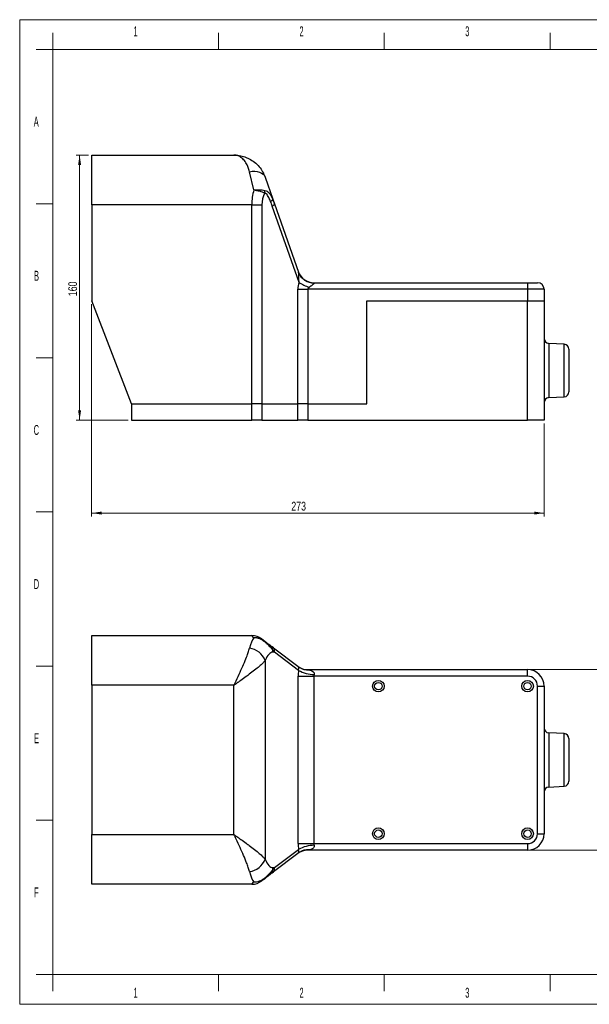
# Model space of a CAD drawing. Header units: millimetres. Extents: x 0 to 420, y 0 to 297.
# Tile 1 of 4: x 0 to 172, y 0 to 297. Entities that reach past the tile are written whole.
import ezdxf

# ---------------------------------------------------------------- set-up
doc = ezdxf.new("R2010")
doc.units = ezdxf.units.MM
doc.styles.add('SLDTEXTSTYLE0', font='TXT', dxfattribs={"width": 0.56})
doc.styles.add('SLDTEXTSTYLE2', font='TXT', dxfattribs={"width": 0.75})
doc.dimstyles.new('SLDDIMSTYLE0', dxfattribs={"dimtxt": 2.645833, "dimasz": 3, "dimexe": 0, "dimexo": 0.0625, "dimgap": 0.661458, "dimtad": 1, "dimlfac": 2, "dimrnd": 1e-09, "dimzin": 12, "dimdsep": 46, "dimtxsty": 'SLDTEXTSTYLE2', "dimsah": 1, "dimcen": 0.09, "dimadec": 0, "dimazin": 3, "dimtfac": 1, "dimtofl": 0, "dimtmove": 0, "dimatfit": 3, "dimfxl": 1, "dimfrac": 2, "dimtolj": 1, "dimtzin": 12, "dimarcsym": 0})

# ---------------------------------------------------------------- blocks, each defined once
blk = doc.blocks.new('_D')
at = {"color": 7, "linetype": 'Continuous', "lineweight": 0}
for p, q in [((21.7, 211.19), (21.7, 147.19)), ((158.2, 175.19), (158.2, 147.19)), ((158.2, 148.19), (21.7, 148.19))]:
    blk.add_line(p, q, dxfattribs=at)
at = {"color": 7, "linetype": 'Continuous', "lineweight": 18}
for points in [[(21.7, 148.19), (24.7, 147.74), (24.7, 148.64)], [(158.2, 148.19), (155.2, 148.64), (155.2, 147.74)]]:
    blk.add_solid(points, dxfattribs=at)
at = {"color": 7, "linetype": 'Continuous', "lineweight": 18, "insert": (81.93, 151.6), "char_height": 2.646, "attachment_point": 1, "style": 'SLDTEXTSTYLE2'}
blk.add_mtext('273', dxfattribs=at)
blk = doc.blocks.new('_D_1')
at = {"color": 7, "linetype": 'Continuous', "lineweight": 0}
for p, q in [((20.7, 256.19), (17.06, 256.19)), ((18.06, 256.19), (18.06, 176.19)), ((32.7, 176.19), (17.06, 176.19))]:
    blk.add_line(p, q, dxfattribs=at)
at = {"color": 7, "linetype": 'Continuous', "lineweight": 18}
for points in [[(18.06, 256.19), (17.61, 253.19), (18.51, 253.19)], [(18.06, 176.19), (18.51, 179.19), (17.61, 179.19)]]:
    blk.add_solid(points, dxfattribs=at)
at = {"color": 7, "linetype": 'Continuous', "lineweight": 18, "insert": (14.64, 213.61), "char_height": 2.646, "attachment_point": 1, "rotation": 90, "style": 'SLDTEXTSTYLE2'}
blk.add_mtext('160', dxfattribs=at)
blk = doc.blocks.new('_D_3')
at = {"color": 7, "linetype": 'Continuous', "lineweight": 0}
for p, q in [((154.2, 100.99), (182.7, 100.99)), ((181.7, 100.99), (181.7, 46.49)), ((154.2, 46.49), (182.7, 46.49))]:
    blk.add_line(p, q, dxfattribs=at)
at = {"color": 7, "linetype": 'Continuous', "lineweight": 18}
for points in [[(181.7, 100.99), (181.25, 97.99), (182.15, 97.99)], [(181.7, 46.49), (182.15, 49.49), (181.25, 49.49)]]:
    blk.add_solid(points, dxfattribs=at)
at = {"color": 7, "linetype": 'Continuous', "lineweight": 18, "insert": (178.29, 70.45), "char_height": 2.646, "attachment_point": 1, "rotation": 90, "style": 'SLDTEXTSTYLE2'}
blk.add_mtext('109', dxfattribs=at)

msp = doc.modelspace()

# ---------------------------------------------------------------- linework, layer by layer
at = {"color": 7, "linetype": 'Continuous', "lineweight": 18}
for p, q in [((-0.015, 0.0175), (-0.015, 297.0175)), ((-0.015, 297.0175), (419.985, 297.0175)), ((9.985, 288.0175), (9.985, 293.0175)), ((59.985, 288.0175), (59.985, 293.0175)), ((109.985, 288.0175), (109.985, 293.0175)), ((159.985, 288.0175), (159.985, 293.0175)), ((9.985, 288.0175), (4.985, 288.0175)), ((9.985, 288.0175), (9.985, 9.0175)), ((409.985, 288.0175), (9.985, 288.0175)), ((9.985, 241.5175), (4.985, 241.5175)), ((9.985, 195.0175), (4.985, 195.0175)), ((9.985, 148.5175), (4.985, 148.5175)), ((9.985, 102.0175), (4.985, 102.0175)), ((9.985, 55.5175), (4.985, 55.5175)), ((9.985, 9.0175), (4.985, 9.0175)), ((9.985, 4.0175), (9.985, 9.0175)), ((9.985, 9.0175), (409.985, 9.0175)), ((59.985, 4.0175), (59.985, 9.0175)), ((109.985, 4.0175), (109.985, 9.0175)), ((159.985, 4.0175), (159.985, 9.0175)), ((-0.015, 0.0175), (419.985, 0.0175))]:
    msp.add_line(p, q, dxfattribs=at)
at = {"color": 7, "linetype": 'Continuous', "lineweight": 25}
for p, q in [((21.7021, 241.1931), (21.7021, 256.1931)), ((21.7021, 256.1931), (64.6117, 256.1931)), ((70.618, 245.6651), (69.33, 251.1748)), ((74.0484, 249.5021), (76.3817, 242.8476)), ((70.0191, 241.1931), (21.7021, 241.1931)), ((21.7021, 241.1931), (21.7021, 212.1931)), ((70.0191, 181.1931), (70.0191, 241.1931)), ((70.0191, 241.1931), (73.0426, 241.1931)), ((73.0426, 241.1931), (73.0426, 181.1931)), ((84.2706, 217.7547), (76.1896, 240.8006)), ((76.3424, 242.8338), (76.3817, 242.8476)), ((76.3817, 242.8476), (76.8675, 241.4624)), ((76.8675, 241.4624), (84.1073, 220.8156)), ((88.7474, 217.6931), (88.8256, 217.6294)), ((88.7474, 217.6931), (153.2021, 217.6931)), ((153.2021, 217.6931), (153.2021, 215.6931)), ((153.2021, 217.6931), (156.2021, 217.6931)), ((83.8617, 181.1931), (83.8617, 215.6931)), ((83.8617, 215.6931), (86.8852, 215.6931)), ((86.8852, 215.6931), (86.8852, 181.1931)), ((153.2021, 215.6931), (86.8852, 215.6931)), ((153.2021, 215.6931), (153.2021, 212.1931)), ((158.2021, 215.6931), (153.2021, 215.6931)), ((158.2021, 215.6931), (158.2021, 212.1931)), ((33.7021, 181.1931), (21.7021, 212.1931)), ((104.7021, 212.1931), (153.2021, 212.1931)), ((104.7021, 181.1931), (104.7021, 212.1931)), ((153.2021, 212.1931), (158.2021, 212.1931)), ((153.2021, 176.1931), (153.2021, 212.1931)), ((158.2021, 212.1931), (158.2021, 176.1931)), ((164.2807, 199.1246), (159.6236, 199.3686)), ((165.7021, 197.6266), (165.7021, 184.7596)), ((33.7021, 181.1931), (70.0191, 181.1931)), ((33.7021, 181.1931), (33.7021, 176.1931)), ((73.0426, 181.1931), (70.0191, 181.1931)), ((70.0191, 176.1931), (70.0191, 181.1931)), ((73.0426, 181.1931), (83.8617, 181.1931)), ((73.0426, 181.1931), (73.0426, 176.1931)), ((86.8852, 181.1931), (83.8617, 181.1931)), ((83.8617, 176.1931), (83.8617, 181.1931)), ((86.8852, 181.1931), (104.7021, 181.1931)), ((86.8852, 181.1931), (86.8852, 176.1931)), ((159.6236, 183.0176), (164.2807, 183.2617)), ((33.7021, 176.1931), (70.0191, 176.1931)), ((73.0426, 176.1931), (70.0191, 176.1931)), ((73.0426, 176.1931), (83.8617, 176.1931)), ((86.8852, 176.1931), (83.8617, 176.1931)), ((86.8852, 176.1931), (153.2021, 176.1931)), ((158.2021, 176.1931), (153.2021, 176.1931)), ((21.7021, 111.2371), (70.0191, 111.2371)), ((21.7021, 96.2371), (21.7021, 111.2371)), ((70.618, 110.555), (70.0191, 111.2371)), ((73.0426, 110.2193), (73.9121, 109.5592)), ((75.6802, 108.2167), (76.1896, 107.83)), ((76.1896, 107.83), (84.2706, 101.6944)), ((76.8675, 106.2371), (76.3817, 106.2371)), ((84.1073, 100.7402), (76.8675, 106.2371)), ((74.0484, 103.7015), (74.0484, 43.7727)), ((86.8852, 100.9871), (87.2941, 100.8984)), ((86.8852, 100.9871), (153.2021, 100.9871)), ((153.2021, 98.9871), (153.2021, 100.9871)), ((84.029, 48.4871), (84.029, 98.9871)), ((84.029, 98.9871), (88.7474, 98.9871)), ((88.7474, 98.9871), (88.7474, 48.4871)), ((153.2021, 98.9871), (88.7474, 98.9871)), ((64.6117, 96.2371), (21.7021, 96.2371)), ((21.7021, 96.2371), (21.7021, 51.2371)), ((64.6117, 51.2371), (64.6117, 96.2371)), ((156.2021, 95.9871), (158.2021, 95.9871)), ((156.2021, 51.4871), (156.2021, 95.9871)), ((158.2021, 95.9871), (158.2021, 51.4871)), ((164.2807, 81.6685), (159.6236, 81.9126)), ((165.7021, 80.1706), (165.7021, 67.3036)), ((159.6236, 65.5616), (164.2807, 65.8057)), ((21.7021, 51.2371), (64.6117, 51.2371)), ((21.7021, 36.2371), (21.7021, 51.2371)), ((156.2021, 51.4871), (158.2021, 51.4871)), ((84.029, 48.4871), (88.7474, 48.4871)), ((88.7474, 48.4871), (153.2021, 48.4871)), ((153.2021, 48.4871), (153.2021, 46.4871)), ((84.2706, 45.7798), (76.1896, 39.6442)), ((76.8675, 41.2371), (84.1073, 46.734)), ((87.2941, 46.5758), (86.8852, 46.4871)), ((153.2021, 46.4871), (86.8852, 46.4871)), ((76.1896, 39.6442), (75.6802, 39.2575)), ((76.3817, 41.2371), (76.8675, 41.2371)), ((70.0191, 36.2371), (21.7021, 36.2371)), ((70.0191, 36.2371), (70.618, 36.9192)), ((73.9121, 37.915), (73.0426, 37.2549))]:
    msp.add_line(p, q, dxfattribs=at)
at = {"color": 8, "linetype": 'Continuous', "lineweight": 25}
for p, q in [((159.6236, 199.3686), (159.6236, 191.1931)), ((164.2807, 191.1931), (164.2807, 199.1246)), ((159.6236, 191.1931), (159.6236, 183.0176)), ((164.2807, 183.2617), (164.2807, 191.1931)), ((159.6236, 81.9126), (159.6236, 65.5616)), ((164.2807, 65.8057), (164.2807, 81.6685))]:
    msp.add_line(p, q, dxfattribs=at)
at = {"color": 7, "linetype": 'Continuous', "lineweight": 25, "flags": 128}
for points in [[(69.33, 251.1748), (70.1417, 251.2862), (70.9303, 251.3001), (71.6736, 251.2161), (72.3504, 251.0366), (72.9415, 250.7666), (73.4303, 250.4138), (73.8027, 249.9883), (74.0484, 249.5021)], [(76.8675, 241.4624), (76.8732, 241.4023), (76.8515, 241.3336), (76.8026, 241.2571), (76.7274, 241.174), (76.6268, 241.0855), (76.5024, 240.9928), (76.356, 240.8974), (76.1896, 240.8006)]]:
    msp.add_lwpolyline(points, dxfattribs=at)
at = {"color": 7, "linetype": 'Continuous', "lineweight": 25}
for centre, radius in [((108.2021, 95.9871), 1.75), ((108.2021, 95.9871), 1.125), ((153.2021, 95.9871), 1.75), ((153.2021, 95.9871), 1.125), ((108.2021, 51.4871), 1.75), ((108.2021, 51.4871), 1.125), ((153.2021, 51.4871), 1.75), ((153.2021, 51.4871), 1.125)]:
    msp.add_circle(centre, radius, dxfattribs=at)
for centre, radius, start, end in [((71.0356, 245.329), 2.931, 348.9311, 4.163374), ((75.152, 243.3726), 1.3066, 293.842442, 335.644955), ((88.7474, 222.6931), 5, 199.323184, 270), ((88.6576, 222.4674), 4.8409, 199.951277, 271.98841), ((92.8398, 231.5091), 16.2054, 238.076484, 249.988435), ((156.2021, 215.6931), 2, 0, 90), ((159.7021, 200.8666), 1.5, 180, 267), ((164.2021, 197.6266), 1.5, 0, 87), ((164.2021, 184.7596), 1.5, 273, 0), ((159.7021, 181.5197), 1.5, 93, 180), ((70.0191, 106.2371), 5, 52.792078, 90), ((68.5629, 101.6153), 5.8688, 20.822888, 82.488866), ((73.7202, 109.396), 0.2519, 341.374537, 40.368801), ((74.6219, 106.8601), 1.7206, 0.717618, 52.043266), ((75.0846, 106.419), 1.7922, 354.174035, 51.933996), ((71.0876, 106.2372), 5.2941, 359.998737, 6.991662), ((86.8852, 105.9871), 5, 232.792078, 270), ((86.7699, 105.0473), 4.182, 233.299229, 277.201715), ((153.2021, 95.9871), 5, 0, 90), ((89.0333, 109.7859), 10.3, 241.428549, 268.844599), ((153.2021, 95.9871), 3, 0, 90), ((159.7021, 83.4105), 1.5, 180, 267), ((164.2021, 80.1706), 1.5, 0, 87), ((159.7021, 64.0636), 1.5, 93, 180), ((164.2021, 67.3036), 1.5, 273, 0), ((153.2021, 51.4871), 3, 270, 0), ((153.2021, 51.4871), 5, 270, 0), ((89.0333, 37.6883), 10.3, 91.155401, 118.571451), ((86.8852, 41.4871), 5, 90, 127.207922), ((86.7699, 42.4268), 4.182, 82.798285, 126.700771), ((68.5629, 45.8589), 5.8688, 277.511134, 339.177112), ((74.6219, 40.6141), 1.7206, 307.956734, 359.282382), ((75.0846, 41.0552), 1.7922, 308.066004, 5.825965), ((71.0876, 41.237), 5.2941, 353.008338, 0.001263), ((70.0191, 41.2371), 5, 270, 307.207922), ((73.7202, 38.0782), 0.2519, 319.631199, 18.625463)]:
    msp.add_arc(centre, radius, start, end, dxfattribs=at)
for centre, major_axis, ratio, start_param, end_param in [((83.1898, 241.1931), (0, 15), 0.87804878, 1.26806251, 1.57079633), ((86.2134, 241.1931), (13.1707, 0), 0.75925926, 2.77619858, 3.14159265), ((76.1896, 231.7343), (-3.1652, 14.4535), 0.16363288, 5.35409953, 5.48336852), ((74.9801, 231.7343), (-1.8918, 14.8781), 0.2654294, 5.39082467, 5.52009366), ((93.0812, 215.6931), (9.2195, 0), 0.75925926, 2.84264736, 3.14159265), ((96.1047, 215.6931), (9.2195, 0), 0.21693122, 2.84264736, 3.14159265), ((71.6634, 96.2371), (0, 15), 0.23376623, 0.30273382, 0.72809402), ((76.3817, 96.2371), (0, 10), 0.35064935, 0, 0.72809402), ((74.9801, 106.2371), (-4.238, 4.9087), 0.22437935, 4.52103734, 4.65030633), ((86.4836, 98.9871), (0, 7), 0.35064935, 1.31765594, 1.57079633), ((91.2019, 98.9871), (2.4545, 0), 0.81481481, 2.88845227, 3.14159265), ((86.4836, 48.4871), (0, 7), 0.35064935, 1.57079633, 1.82393671), ((91.2019, 48.4871), (2.4545, 0), 0.81481481, 3.14159265, 3.39473304), ((76.3817, 51.2371), (0, 10), 0.35064935, 2.41349864, 3.14159265), ((71.6634, 51.2371), (0, 15), 0.23376623, 2.41349864, 2.83885884), ((74.9801, 41.2371), (4.238, 4.9087), 0.22437935, 4.77447163, 4.90374062)]:
    msp.add_ellipse(centre, major_axis=major_axis, ratio=ratio, start_param=start_param, end_param=end_param, dxfattribs=at)
for points, knots in [([(69.33, 251.1748), (69.2112, 251.605), (68.9714, 252.4733), (68.3704, 253.7197), (67.5417, 254.865), (66.4598, 255.7419), (65.5393, 256.0996), (64.946, 256.1807), (64.7373, 256.1914), (64.6591, 256.1929), (64.6306, 256.1931), (64.6213, 256.1931), (64.6169, 256.1931), (64.6142, 256.1931), (64.6117, 256.1931)], [0, 0, 0, 0, 0.13442754, 0.2713611, 0.46996344, 0.67435079, 0.8852287, 0.95699917, 0.98377683, 0.99387349, 0.99768607, 0.99858382, 0.99871458, 1, 1, 1, 1]), ([(64.6117, 256.1931), (64.6156, 256.1931), (64.621, 256.1931), (64.6285, 256.1931), (64.6378, 256.1931), (64.6555, 256.193), (64.6886, 256.1929), (64.7469, 256.1923), (64.8494, 256.1906), (65.0296, 256.1853), (65.3472, 256.1687), (65.9109, 256.117), (66.9345, 255.9496), (68.1011, 255.5987), (69.5107, 254.9534), (70.8842, 254.0609), (72.2462, 252.7374), (73.3403, 251.2121), (73.8124, 250.072), (74.0484, 249.5021)], [0, 0, 0, 0, 0.00099403, 0.001385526, 0.001906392, 0.003350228, 0.005887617, 0.010346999, 0.01818524, 0.03196803, 0.056233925, 0.099122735, 0.175874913, 0.319270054, 0.405165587, 0.562796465, 0.720337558, 0.860211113, 1, 1, 1, 1]), ([(70.618, 245.6651), (70.6231, 245.6655), (71.1925, 245.708), (72.0803, 245.7252), (73.189, 245.658), (73.6994, 245.581), (73.9589, 245.5418)], [0, 0, 0, 0, 0.00419874, 0.4722242, 0.73158596, 1, 1, 1, 1]), ([(70.618, 245.6651), (70.623, 245.6645), (71.1886, 245.5928), (72.0679, 245.4234), (73.1602, 245.094), (73.6585, 244.8768), (73.9121, 244.7663)], [0, 0, 0, 0, 0.00413949, 0.47272352, 0.73173581, 1, 1, 1, 1]), ([(75.6802, 242.1775), (75.5086, 242.6008), (75.2513, 243.2357), (74.8037, 244.0039), (74.4134, 244.5166), (74.0718, 244.6868), (73.9121, 244.7663)], [0, 0, 0, 0, 0.40565097, 0.60858294, 0.81708138, 1, 1, 1, 1]), ([(73.9589, 245.5418), (74.2028, 245.4648), (74.6754, 245.3154), (75.2478, 244.7776), (75.8281, 243.9844), (76.1444, 243.2767), (76.3424, 242.8338)], [0, 0, 0, 0, 0.21976192, 0.42585467, 0.6406966, 1, 1, 1, 1]), ([(84.2706, 217.7547), (84.2463, 218.2624), (84.213, 218.9595), (84.1861, 219.83), (84.1669, 220.2967), (84.1433, 220.6194), (84.1234, 220.7627), (84.1105, 220.805), (84.1073, 220.8156)], [0, 0, 0, 0, 0.44791153, 0.61499707, 0.78718881, 0.8882569, 0.97203014, 1, 1, 1, 1]), ([(88.8256, 217.6294), (88.8439, 217.6051), (88.8805, 217.5564), (88.8237, 217.4271), (88.628, 217.2174), (88.1159, 216.832), (87.6205, 216.5005), (87.2941, 216.2822)], [0, 0, 0, 0, 0.09583411, 0.19166731, 0.32485243, 0.55520524, 1, 1, 1, 1]), ([(73.9121, 109.5592), (73.4214, 109.8559), (72.4424, 110.448), (71.2209, 110.5782), (70.623, 110.5552), (70.618, 110.555)], [0, 0, 0, 0, 0.49917511, 0.99585119, 1, 1, 1, 1]), ([(73.9589, 109.3155), (73.4573, 109.6543), (72.4578, 110.3295), (71.225, 110.5401), (70.6231, 110.5548), (70.618, 110.555)], [0, 0, 0, 0, 0.49969345, 0.99579201, 1, 1, 1, 1]), ([(64.6117, 96.2371), (64.6142, 96.2423), (64.6169, 96.2481), (64.6213, 96.2575), (64.6306, 96.2773), (64.6591, 96.3376), (64.7373, 96.5035), (64.946, 96.9464), (65.5393, 98.2064), (66.4545, 100.1669), (67.5369, 102.5713), (68.3649, 104.563), (68.9699, 106.1878), (69.21, 107.0185), (69.33, 107.4338)], [0, 0, 0, 0, 0.00128544, 0.0014162, 0.00231397, 0.00612661, 0.01622344, 0.04300156, 0.11477324, 0.32565469, 0.52722353, 0.72863861, 0.86435387, 1, 1, 1, 1]), ([(73.9121, 109.5592), (74.0718, 109.4379), (74.4074, 109.1831), (74.7996, 108.8854), (75.2483, 108.5447), (75.5086, 108.347), (75.6802, 108.2167)], [0, 0, 0, 0, 0.182914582, 0.38443526, 0.594357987, 1, 1, 1, 1]), ([(76.3424, 106.8816), (76.1444, 107.1168), (75.8324, 107.4874), (75.2542, 108.1195), (74.6841, 108.691), (74.2028, 109.1055), (73.9589, 109.3155)], [0, 0, 0, 0, 0.359309, 0.56628445, 0.78023465, 1, 1, 1, 1]), ([(74.0484, 103.7015), (73.8124, 103.4291), (73.3403, 102.884), (72.2462, 101.9012), (70.8842, 100.7943), (69.5107, 99.7548), (68.1011, 98.7211), (66.9345, 97.8836), (65.9109, 97.1565), (65.3472, 96.7573), (65.0296, 96.5326), (64.8494, 96.4052), (64.7469, 96.3327), (64.6886, 96.2915), (64.6555, 96.2681), (64.6378, 96.2555), (64.6285, 96.249), (64.621, 96.2437), (64.6156, 96.2399), (64.6117, 96.2371)], [0, 0, 0, 0, 0.13978889, 0.27966244, 0.43720353, 0.59483441, 0.68072995, 0.82412509, 0.90087726, 0.94376608, 0.96803197, 0.98181476, 0.989653, 0.99411238, 0.99664977, 0.99809361, 0.99861447, 0.99900597, 1, 1, 1, 1]), ([(84.1073, 100.7402), (84.1168, 100.8301), (84.1373, 101.023), (84.1679, 101.3459), (84.1958, 101.6146), (84.2221, 101.7168), (84.2567, 101.7008), (84.2706, 101.6944)], [0, 0, 0, 0, 0.086867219, 0.186409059, 0.433715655, 0.772527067, 1, 1, 1, 1]), ([(87.2941, 100.8984), (87.4408, 100.862), (87.8258, 100.7666), (88.303, 100.5535), (88.6461, 100.2636), (88.8049, 100.0339), (88.8755, 99.7866), (88.8589, 99.5983), (88.8295, 99.5011), (88.8256, 99.488)], [0, 0, 0, 0, 0.20149527, 0.528905, 0.67033958, 0.78344773, 0.88366225, 0.98433961, 1, 1, 1, 1]), ([(64.6117, 51.2371), (64.6156, 51.2343), (64.621, 51.2305), (64.6285, 51.2252), (64.6378, 51.2186), (64.6555, 51.2061), (64.6886, 51.1827), (64.7469, 51.1415), (64.8494, 51.069), (65.0296, 50.9416), (65.3472, 50.7168), (65.9109, 50.3177), (66.9345, 49.5906), (68.1011, 48.7531), (69.5107, 47.7194), (70.8842, 46.6799), (72.2462, 45.573), (73.3403, 44.5902), (73.8124, 44.0451), (74.0484, 43.7727)], [0, 0, 0, 0, 0.00099403, 0.001385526, 0.001906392, 0.003350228, 0.005887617, 0.010346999, 0.01818524, 0.03196803, 0.056233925, 0.099122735, 0.175874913, 0.319270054, 0.405165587, 0.562796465, 0.720337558, 0.860211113, 1, 1, 1, 1]), ([(69.33, 40.0404), (69.21, 40.4557), (68.9699, 41.2864), (68.3649, 42.9112), (67.5369, 44.9029), (66.4545, 47.3073), (65.5393, 49.2678), (64.946, 50.5278), (64.7373, 50.9707), (64.6591, 51.1365), (64.6306, 51.1969), (64.6213, 51.2166), (64.6169, 51.2261), (64.6142, 51.2319), (64.6117, 51.2371)], [0, 0, 0, 0, 0.135646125, 0.27136139, 0.472776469, 0.674345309, 0.885226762, 0.956998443, 0.983776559, 0.993873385, 0.99768603, 0.998583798, 0.998714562, 1, 1, 1, 1]), ([(88.8256, 47.9862), (88.8439, 47.9045), (88.8805, 47.7412), (88.8237, 47.476), (88.628, 47.1705), (88.1159, 46.7988), (87.6205, 46.6644), (87.2941, 46.5758)], [0, 0, 0, 0, 0.09583411, 0.19166731, 0.32485243, 0.55520524, 1, 1, 1, 1]), ([(84.2706, 45.7798), (84.2463, 45.7736), (84.213, 45.7652), (84.1861, 45.9542), (84.1669, 46.1404), (84.1433, 46.3872), (84.1234, 46.586), (84.1105, 46.7044), (84.1073, 46.734)], [0, 0, 0, 0, 0.44791153, 0.61499707, 0.78718881, 0.8882569, 0.97203014, 1, 1, 1, 1]), ([(75.6802, 39.2575), (75.5086, 39.1272), (75.2513, 38.9318), (74.8037, 38.592), (74.4134, 38.2956), (74.0718, 38.0362), (73.9121, 37.915)], [0, 0, 0, 0, 0.40565097, 0.60858294, 0.81708138, 1, 1, 1, 1]), ([(73.9589, 38.1587), (74.2028, 38.3687), (74.6754, 38.7757), (75.2478, 39.3479), (75.8281, 39.9816), (76.1444, 40.3574), (76.3424, 40.5925)], [0, 0, 0, 0, 0.21976192, 0.42585467, 0.6406966, 1, 1, 1, 1]), ([(70.618, 36.9192), (70.6231, 36.9193), (71.1925, 36.9332), (72.0803, 37.0996), (73.189, 37.5865), (73.6994, 37.9658), (73.9589, 38.1587)], [0, 0, 0, 0, 0.00419874, 0.4722242, 0.73158596, 1, 1, 1, 1]), ([(70.618, 36.9192), (70.623, 36.919), (71.1886, 36.8972), (72.0679, 37.0049), (73.1602, 37.4096), (73.6585, 37.7446), (73.9121, 37.915)], [0, 0, 0, 0, 0.00413949, 0.47272352, 0.73173581, 1, 1, 1, 1])]:
    msp.add_open_spline(points, degree=3, knots=knots, dxfattribs=at)

# ---------------------------------------------------------------- texts
at = {"color": 7, "linetype": 'Continuous', "lineweight": 0, "char_height": 3, "attachment_point": 2, "style": 'SLDTEXTSTYLE0'}
for s, insert in [('1', (34.9684, 295.018)), ('2', (85.0217, 295.018)), ('3', (135.0259, 295.018)), ('A', (4.973, 267.768)), ('B', (5.0571, 221.268)), ('C', (5.0163, 174.768)), ('D', (5.0438, 128.268)), ('E', (5.0621, 81.768)), ('F', (5.0371, 35.268)), ('1', (34.9684, 5.018)), ('2', (85.0217, 5.018)), ('3', (135.0259, 5.018))]:
    msp.add_mtext(s, dxfattribs=dict(at, insert=insert))

# ---------------------------------------------------------------- dimensions: what is measured, and where the dimension line sits
at = {"color": 7, "linetype": 'Continuous', "lineweight": 18}
for base, p1, p2, picture, middle in [((18.0555, 176.1931), (21.7021, 256.1931), (33.7021, 176.1931), '_D_1', (18.0555, 216.5466)), ((181.7021, 46.4871), (153.2021, 100.9871), (153.2021, 46.4871), '_D_3', (181.7021, 73.3836))]:
    dim = msp.add_linear_dim(base=base, p1=p1, p2=p2, angle=90, dimstyle='SLDDIMSTYLE0', dxfattribs=at)
    dim.commit()
    dim.dimension.update_dxf_attribs({"geometry": picture, "text_midpoint": middle, "dimtype": 160})
dim = msp.add_linear_dim(base=(21.7021, 148.1931), p1=(158.2021, 176.1931), p2=(21.7021, 212.1931), dimstyle='SLDDIMSTYLE0', dxfattribs=at)
dim.commit()
dim.dimension.update_dxf_attribs({"geometry": '_D', "text_midpoint": (84.8649, 148.1931), "dimtype": 160})

doc.saveas('drawing.dxf')
